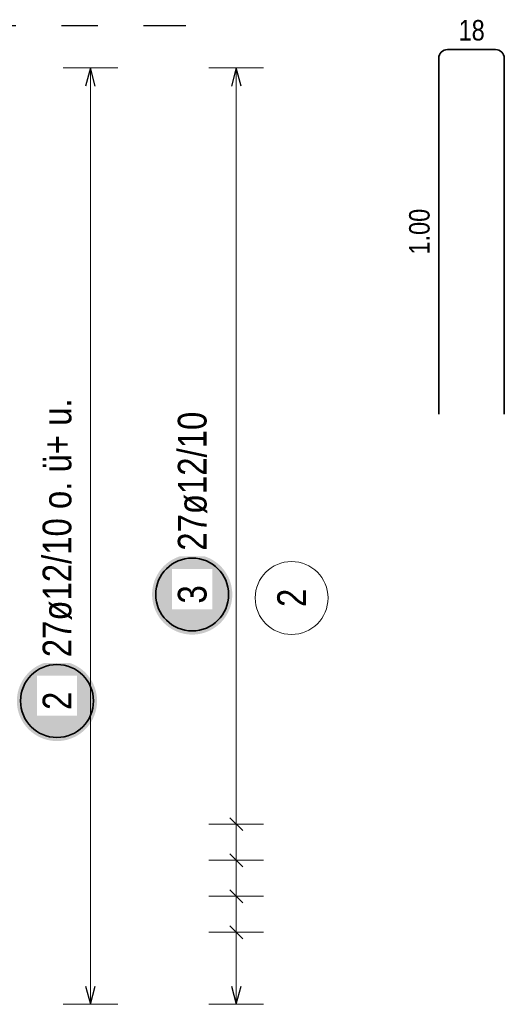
# Model space of a CAD drawing. Header units: millimetres. Extents: x -80 to 34, y 0 to 18.
# Tile 125 of 135: x 9.8 to 11.12, y 10.17 to 12.87. Entities that reach past the tile are written whole.
import ezdxf

# ---------------------------------------------------------------- set-up
doc = ezdxf.new("R2010")
doc.units = ezdxf.units.MM
doc.linetypes.add('DASHDOTX2', pattern=[2, 1, -0.5, 0, -0.5])
doc.layers.add('Achsen', color=7, linetype='Continuous', lineweight=20)
doc.styles.add('Arial Narrow', font='ARIALN.TTF')

msp = doc.modelspace()

# ---------------------------------------------------------------- hatches: boundary and pattern name
at = {"lineweight": 25, "true_color": 0xffffff}
for points in [[(10.378593, 11.292482), (10.378526, 11.296321), (10.378325, 11.300155), (10.377991, 11.30398), (10.377523, 11.307791), (10.376922, 11.311583), (10.376189, 11.315352), (10.375326, 11.319093), (10.374332, 11.322802), (10.373209, 11.326474), (10.371959, 11.330104), (10.370583, 11.333688), (10.369083, 11.337223), (10.36746, 11.340703), (10.365717, 11.344124), (10.363856, 11.347482), (10.361878, 11.350773), (10.359787, 11.353993), (10.357585, 11.357138), (10.355274, 11.360204), (10.352858, 11.363188), (10.350339, 11.366086), (10.347721, 11.368894), (10.345006, 11.371609), (10.342197, 11.374228), (10.3393, 11.376747), (10.336316, 11.379163), (10.33325, 11.381474), (10.330104, 11.383676), (10.326884, 11.385767), (10.323593, 11.387744), (10.320235, 11.389606), (10.316814, 11.391349), (10.313334, 11.392972), (10.3098, 11.394472), (10.306215, 11.395848), (10.302585, 11.397098), (10.298913, 11.39822), (10.295205, 11.399214), (10.291463, 11.400078), (10.287694, 11.400811), (10.283902, 11.401411), (10.280091, 11.401879), (10.276266, 11.402214), (10.272432, 11.402415), (10.268593, 11.402482), (10.264754, 11.402415), (10.26092, 11.402214), (10.257095, 11.401879), (10.253284, 11.401411), (10.249492, 11.400811), (10.245723, 11.400078), (10.241982, 11.399214), (10.238273, 11.39822), (10.234601, 11.397098), (10.230971, 11.395848), (10.227386, 11.394472), (10.223852, 11.392972), (10.220372, 11.391349), (10.216951, 11.389606), (10.213593, 11.387744), (10.210302, 11.385767), (10.207082, 11.383676), (10.203937, 11.381474), (10.20087, 11.379163), (10.197886, 11.376747), (10.194989, 11.374228), (10.192181, 11.371609), (10.189466, 11.368894), (10.186847, 11.366086), (10.184328, 11.363188), (10.181912, 11.360204), (10.179601, 11.357138), (10.177399, 11.353993), (10.175308, 11.350773), (10.17333, 11.347482), (10.171469, 11.344124), (10.169726, 11.340703), (10.168103, 11.337223), (10.166603, 11.333688), (10.165227, 11.330104), (10.163977, 11.326474), (10.162854, 11.322802), (10.161861, 11.319093), (10.160997, 11.315352), (10.160264, 11.311583), (10.159664, 11.307791), (10.159196, 11.30398), (10.158861, 11.300155), (10.15866, 11.296321), (10.158593, 11.292482), (10.15866, 11.288643), (10.158861, 11.284808), (10.159196, 11.280984), (10.159664, 11.277173), (10.160264, 11.27338), (10.160997, 11.269611), (10.161861, 11.26587), (10.162854, 11.262162), (10.163977, 11.25849), (10.165227, 11.254859), (10.166603, 11.251275), (10.168103, 11.247741), (10.169726, 11.244261), (10.171469, 11.24084), (10.17333, 11.237482), (10.175308, 11.234191), (10.177399, 11.23097), (10.179601, 11.227825), (10.181912, 11.224759), (10.184328, 11.221775), (10.186847, 11.218877), (10.189466, 11.216069), (10.192181, 11.213354), (10.194989, 11.210736), (10.197886, 11.208217), (10.20087, 11.205801), (10.203937, 11.20349), (10.207082, 11.201288), (10.210302, 11.199196), (10.213593, 11.197219), (10.216951, 11.195357), (10.220372, 11.193614), (10.223852, 11.191992), (10.227386, 11.190491), (10.230971, 11.189116), (10.234601, 11.187865), (10.238273, 11.186743), (10.241982, 11.185749), (10.245723, 11.184885), (10.249492, 11.184153), (10.253284, 11.183552), (10.257095, 11.183084), (10.26092, 11.18275), (10.264754, 11.182549), (10.268593, 11.182482), (10.272432, 11.182549), (10.276266, 11.18275), (10.280091, 11.183084), (10.283902, 11.183552), (10.287694, 11.184153), (10.291463, 11.184885), (10.295205, 11.185749), (10.298913, 11.186743), (10.302585, 11.187865), (10.306215, 11.189116), (10.3098, 11.190491), (10.313334, 11.191992), (10.316814, 11.193614), (10.320235, 11.195357), (10.323593, 11.197219), (10.326884, 11.199196), (10.330104, 11.201288), (10.33325, 11.20349), (10.336316, 11.205801), (10.3393, 11.208217), (10.342197, 11.210736), (10.345006, 11.213354), (10.347721, 11.216069), (10.350339, 11.218877), (10.352858, 11.221775), (10.355274, 11.224759), (10.357585, 11.227825), (10.359787, 11.23097), (10.361878, 11.234191), (10.363856, 11.237482), (10.365717, 11.24084), (10.36746, 11.244261), (10.369083, 11.247741), (10.370583, 11.251275), (10.371959, 11.254859), (10.373209, 11.25849), (10.374332, 11.262162), (10.375326, 11.26587), (10.376189, 11.269611), (10.376922, 11.27338), (10.377523, 11.277173), (10.377991, 11.280984), (10.378325, 11.284808)], [(10.007576, 11.000533), (10.007509, 11.004372), (10.007308, 11.008206), (10.006973, 11.012031), (10.006505, 11.015842), (10.005905, 11.019634), (10.005172, 11.023403), (10.004308, 11.027144), (10.003315, 11.030853), (10.002192, 11.034525), (10.000942, 11.038155), (9.999566, 11.041739), (9.998066, 11.045274), (9.996443, 11.048753), (9.9947, 11.052175), (9.992839, 11.055533), (9.990861, 11.058824), (9.98877, 11.062044), (9.986568, 11.065189), (9.984257, 11.068255), (9.981841, 11.071239), (9.979322, 11.074137), (9.976703, 11.076945), (9.973988, 11.07966), (9.97118, 11.082279), (9.968282, 11.084798), (9.965299, 11.087214), (9.962232, 11.089525), (9.959087, 11.091727), (9.955867, 11.093818), (9.952576, 11.095795), (9.949218, 11.097657), (9.945797, 11.0994), (9.942317, 11.101023), (9.938783, 11.102523), (9.935198, 11.103899), (9.931568, 11.105149), (9.927896, 11.106271), (9.924187, 11.107265), (9.920446, 11.108129), (9.916677, 11.108862), (9.912885, 11.109462), (9.909074, 11.10993), (9.905249, 11.110265), (9.901415, 11.110466), (9.897576, 11.110533), (9.893737, 11.110466), (9.889903, 11.110265), (9.886078, 11.10993), (9.882267, 11.109462), (9.878475, 11.108862), (9.874706, 11.108129), (9.870964, 11.107265), (9.867256, 11.106271), (9.863584, 11.105149), (9.859954, 11.103899), (9.856369, 11.102523), (9.852835, 11.101023), (9.849355, 11.0994), (9.845934, 11.097657), (9.842576, 11.095795), (9.839285, 11.093818), (9.836065, 11.091727), (9.832919, 11.089525), (9.829853, 11.087214), (9.826869, 11.084798), (9.823971, 11.082279), (9.821163, 11.07966), (9.818448, 11.076945), (9.81583, 11.074137), (9.813311, 11.071239), (9.810895, 11.068255), (9.808584, 11.065189), (9.806382, 11.062044), (9.804291, 11.058824), (9.802313, 11.055533), (9.800452, 11.052175), (9.798709, 11.048753), (9.797086, 11.045274), (9.795586, 11.041739), (9.79421, 11.038155), (9.79296, 11.034525), (9.791837, 11.030853), (9.790843, 11.027144), (9.78998, 11.023403), (9.789247, 11.019634), (9.788646, 11.015842), (9.788178, 11.012031), (9.787844, 11.008206), (9.787643, 11.004372), (9.787576, 11.000533), (9.787643, 10.996694), (9.787844, 10.992859), (9.788178, 10.989035), (9.788646, 10.985224), (9.789247, 10.981431), (9.78998, 10.977662), (9.790843, 10.973921), (9.791837, 10.970213), (9.79296, 10.966541), (9.79421, 10.96291), (9.795586, 10.959326), (9.797086, 10.955792), (9.798709, 10.952312), (9.800452, 10.948891), (9.802313, 10.945533), (9.804291, 10.942242), (9.806382, 10.939021), (9.808584, 10.935876), (9.810895, 10.93281), (9.813311, 10.929826), (9.81583, 10.926928), (9.818448, 10.92412), (9.821163, 10.921405), (9.823971, 10.918787), (9.826869, 10.916268), (9.829853, 10.913851), (9.832919, 10.911541), (9.836065, 10.909339), (9.839285, 10.907247), (9.842576, 10.90527), (9.845934, 10.903408), (9.849355, 10.901665), (9.852835, 10.900043), (9.856369, 10.898542), (9.859954, 10.897166), (9.863584, 10.895916), (9.867256, 10.894794), (9.870964, 10.8938), (9.874706, 10.892936), (9.878475, 10.892204), (9.882267, 10.891603), (9.886078, 10.891135), (9.889903, 10.890801), (9.893737, 10.8906), (9.897576, 10.890533), (9.901415, 10.8906), (9.905249, 10.890801), (9.909074, 10.891135), (9.912885, 10.891603), (9.916677, 10.892204), (9.920446, 10.892936), (9.924187, 10.8938), (9.927896, 10.894794), (9.931568, 10.895916), (9.935198, 10.897166), (9.938783, 10.898542), (9.942317, 10.900043), (9.945797, 10.901665), (9.949218, 10.903408), (9.952576, 10.90527), (9.955867, 10.907247), (9.959087, 10.909339), (9.962232, 10.911541), (9.965299, 10.913851), (9.968282, 10.916268), (9.97118, 10.918787), (9.973988, 10.921405), (9.976703, 10.92412), (9.979322, 10.926928), (9.981841, 10.929826), (9.984257, 10.93281), (9.986568, 10.935876), (9.98877, 10.939021), (9.990861, 10.942242), (9.992839, 10.945533), (9.9947, 10.948891), (9.996443, 10.952312), (9.998066, 10.955792), (9.999566, 10.959326), (10.000942, 10.96291), (10.002192, 10.966541), (10.003315, 10.970213), (10.004308, 10.973921), (10.005172, 10.977662), (10.005905, 10.981431), (10.006505, 10.985224), (10.006973, 10.989035), (10.007308, 10.992859)]]:
    msp.add_hatch(color=7, dxfattribs=at).paths.add_polyline_path(points)

# ---------------------------------------------------------------- linework, layer by layer
at = {"color": 2, "linetype": 'Continuous', "lineweight": 35}
for p, q in [((10.968995, 12.786642), (11.100995, 12.786642)), ((10.944995, 11.786642), (10.944995, 12.762642)), ((11.124995, 12.762642), (11.124995, 11.786642))]:
    msp.add_line(p, q, dxfattribs=at)
at = {"color": 5, "linetype": 'Continuous', "lineweight": 18}
for p, q in [((10.06441, 12.736676), (9.91441, 12.736676)), ((9.98941, 12.736676), (9.98941, 10.168671)), ((10.46441, 12.736676), (10.31441, 12.736676)), ((10.38941, 10.168671), (10.38941, 12.736676)), ((10.31441, 10.662518), (10.46441, 10.662518)), ((10.31441, 10.563748), (10.46441, 10.563748)), ((10.31441, 10.464979), (10.46441, 10.464979)), ((10.31441, 10.366209), (10.46441, 10.366209)), ((9.91441, 10.168671), (10.06441, 10.168671)), ((10.31441, 10.168671), (10.46441, 10.168671))]:
    msp.add_line(p, q, dxfattribs=at)
at = {"color": 3, "linetype": 'Continuous', "lineweight": 25}
for p, q in [((9.98941, 12.736676), (9.976013, 12.686676)), ((10.002807, 12.686676), (9.98941, 12.736676)), ((10.38941, 12.736676), (10.376013, 12.686676)), ((10.402807, 12.686676), (10.38941, 12.736676)), ((10.371732, 10.680195), (10.407088, 10.64484)), ((10.371732, 10.581426), (10.407088, 10.546071)), ((10.371732, 10.482657), (10.407088, 10.447301)), ((10.371732, 10.383887), (10.407088, 10.348532)), ((9.976013, 10.218671), (9.98941, 10.168671)), ((9.98941, 10.168671), (10.002807, 10.218671)), ((10.376013, 10.218671), (10.38941, 10.168671)), ((10.38941, 10.168671), (10.402807, 10.218671))]:
    msp.add_line(p, q, dxfattribs=at)
at = {"color": 2, "linetype": 'Continuous', "lineweight": 35}
for centre in [(10.268593, 11.292482), (9.897576, 11.000533)]:
    msp.add_circle(centre, 0.1, dxfattribs=at)
at = {"color": 9, "linetype": 'Continuous', "lineweight": 0}
msp.add_circle((10.54135, 11.282965), 0.1, dxfattribs=at)
at = {"color": 2, "linetype": 'Continuous', "lineweight": 35}
for centre, start, end in [((10.968995, 12.762642), 90, 180), ((11.100995, 12.762642), 0, 90)]:
    msp.add_arc(centre, 0.024, start, end, dxfattribs=at)
at = {"layer": 'Achsen', "color": 3, "linetype": 'DASHDOTX2', "lineweight": 25, "ltscale": 0.25}
msp.add_line((7.134957, 12.85267), (10.251425, 12.85267), dxfattribs=at)

# ---------------------------------------------------------------- texts
at = {"color": 3, "lineweight": 25, "insert": (10.999557, 12.867892), "char_height": 0.05625, "attachment_point": 1, "line_spacing_factor": 0.9, "style": 'Arial Narrow'}
msp.add_mtext('18', dxfattribs=at)
at = {"color": 3, "lineweight": 25, "insert": (10.863745, 12.224767), "char_height": 0.05625, "attachment_point": 1, "rotation": 90, "line_spacing_factor": 0.9, "style": 'Arial Narrow'}
msp.add_mtext('1.00', dxfattribs=at)
at = {"color": 2, "lineweight": 35, "char_height": 0.07875, "attachment_point": 1, "rotation": 90, "line_spacing_factor": 0.9, "style": 'Arial Narrow', "bg_fill": 3, "box_fill_scale": 1.2, "bg_fill_color": 256, "bg_fill_true_color": 13158600, "bg_fill_transparency": 0}
for s, insert in [('27ø12/10 o. ü+ u.', (9.858201, 11.120533)), ('27ø12/10', (10.229218, 11.412482))]:
    msp.add_mtext(s, dxfattribs=dict(at, insert=insert))
at = {"color": 9, "lineweight": 0, "insert": (10.501975, 11.258159), "char_height": 0.07875, "attachment_point": 1, "rotation": 90, "line_spacing_factor": 0.9, "style": 'Arial Narrow'}
msp.add_mtext('2', dxfattribs=at)

# ---------------------------------------------------------------- next in the draw order: texts
at = {"color": 2, "lineweight": 35, "char_height": 0.07875, "attachment_point": 1, "rotation": 90, "line_spacing_factor": 0.9, "style": 'Arial Narrow', "bg_fill": 3, "box_fill_scale": 1.2, "bg_fill_color": 256, "bg_fill_true_color": 13158600, "bg_fill_transparency": 0}
for s, insert in [('3', (10.229218, 11.267675)), ('2', (9.858201, 10.975726))]:
    msp.add_mtext(s, dxfattribs=dict(at, insert=insert))

doc.saveas('drawing.dxf')
